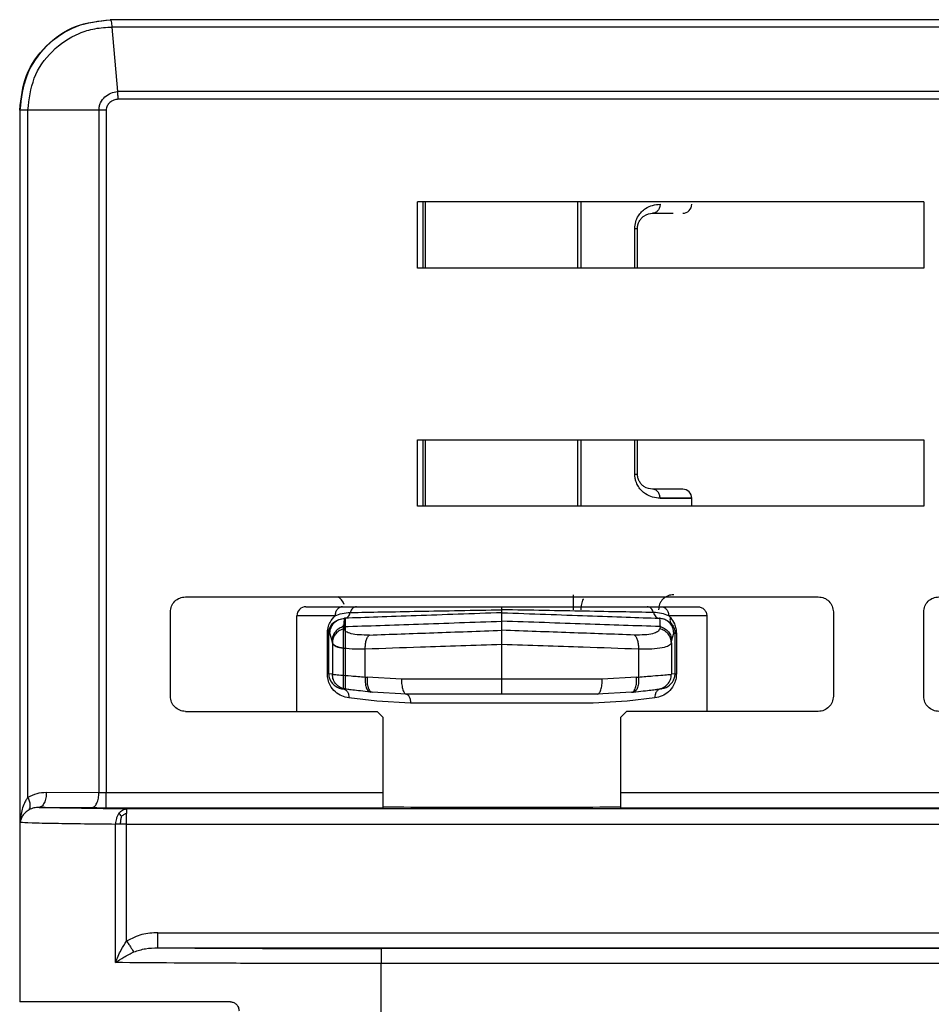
# Model space of a CAD drawing. Header units: millimetres. Extents: x -155 to 150, y 0 to 248.
# Tile 3 of 16: x -119 to -89, y 209 to 241. Entities that reach past the tile are written whole.
import ezdxf

# ---------------------------------------------------------------- set-up
doc = ezdxf.new("R2010")
doc.units = ezdxf.units.MM

msp = doc.modelspace()

# ---------------------------------------------------------------- linework, layer by layer
at = {"color": 7, "linetype": 'Continuous', "lineweight": 25}
for p, q in [((-42.335, 241.272), (-116.04, 241.272)), ((-42.335, 241.029), (-115.974, 241.028)), ((-115.789, 238.887), (-115.974, 241.028)), ((-42.335, 238.633), (-115.771, 238.631)), ((-119.04, 238.272), (-119.04, 208.671)), ((-119.023, 238.272), (-119.04, 238.272)), ((-119.023, 214.637), (-119.023, 238.272)), ((-116.41, 238.272), (-118.765, 238.272)), ((-118.765, 215.461), (-118.765, 238.272)), ((-116.41, 238.272), (-116.41, 215.618)), ((-116.17, 238.271), (-116.17, 215.617)), ((-89.04, 235.223), (-105.84, 235.223)), ((-105.84, 233.023), (-105.84, 235.223)), ((-105.654, 233.023), (-105.654, 235.223)), ((-105.571, 233.023), (-105.571, 235.223)), ((-100.53, 235.223), (-100.53, 233.023)), ((-100.404, 233.023), (-100.404, 235.223)), ((-89.04, 235.223), (-89.04, 233.023)), ((-98.039, 234.845), (-97.359, 234.845)), ((-98.629, 233.023), (-98.629, 234.345)), ((-98.539, 233.023), (-98.539, 234.345)), ((-89.04, 233.023), (-105.84, 233.023)), ((-105.84, 225.123), (-105.84, 227.323)), ((-105.84, 227.323), (-89.04, 227.323)), ((-105.654, 225.123), (-105.654, 227.323)), ((-105.571, 225.123), (-105.571, 227.323)), ((-100.53, 227.323), (-100.53, 225.123)), ((-100.404, 225.123), (-100.404, 227.323)), ((-98.629, 226.187), (-98.629, 227.323)), ((-98.539, 226.187), (-98.539, 227.323)), ((-89.04, 227.323), (-89.04, 225.123)), ((-96.739, 225.123), (-96.739, 225.387)), ((-89.04, 225.123), (-105.84, 225.123)), ((-113.54, 222.113), (-92.54, 222.113)), ((-114.04, 218.813), (-114.04, 221.613)), ((-108.332, 221.787), (-107.861, 221.787)), ((-98.219, 221.787), (-97.748, 221.787)), ((-92.04, 221.613), (-92.04, 218.813)), ((-89.04, 218.813), (-89.04, 221.613)), ((-109.84, 218.313), (-109.84, 221.487)), ((-108.263, 221.405), (-108.266, 221.405)), ((-108.239, 221.394), (-108.239, 219.05)), ((-103.04, 221.004), (-103.04, 221.306)), ((-97.814, 221.405), (-97.817, 221.405)), ((-97.504, 221.487), (-97.445, 221.426)), ((-96.24, 221.487), (-96.24, 218.313)), ((-108.31, 221.187), (-108.31, 219.057)), ((-108.289, 221.127), (-108.277, 221.055)), ((-97.791, 221.127), (-97.803, 221.055)), ((-108.831, 219.559), (-108.831, 220.904)), ((-108.787, 220.904), (-108.745, 220.905)), ((-108.787, 219.559), (-108.787, 220.904)), ((-108.674, 220.658), (-108.745, 220.905)), ((-108.665, 220.586), (-108.674, 220.658)), ((-97.415, 220.586), (-97.406, 220.658)), ((-97.406, 220.658), (-97.335, 220.905)), ((-97.293, 220.904), (-97.335, 220.905)), ((-97.293, 219.559), (-97.293, 220.904)), ((-97.249, 220.904), (-97.249, 219.559)), ((-108.665, 220.586), (-108.665, 219.545)), ((-107.573, 219.451), (-107.573, 220.379)), ((-103.04, 219.383), (-103.04, 220.532)), ((-98.507, 220.379), (-98.507, 219.451)), ((-97.415, 220.586), (-97.415, 219.545)), ((-108.665, 219.545), (-108.787, 219.559)), ((-107.573, 219.451), (-107.508, 219.444)), ((-106.373, 219.383), (-107.508, 219.444)), ((-99.707, 219.383), (-106.373, 219.383)), ((-98.571, 219.444), (-99.707, 219.383)), ((-98.571, 219.444), (-98.507, 219.451)), ((-97.293, 219.559), (-97.415, 219.545)), ((-107.192, 218.649), (-108.118, 218.76)), ((-107.342, 218.947), (-107.403, 218.954)), ((-106.206, 218.883), (-107.342, 218.947)), ((-106.072, 218.583), (-107.192, 218.649)), ((-99.874, 218.883), (-106.206, 218.883)), ((-98.887, 218.649), (-100.007, 218.583)), ((-98.738, 218.947), (-99.874, 218.883)), ((-97.962, 218.76), (-98.887, 218.649)), ((-98.738, 218.947), (-98.677, 218.954)), ((-113.54, 218.313), (-107.18, 218.313)), ((-106.98, 218.113), (-107.18, 218.313)), ((-98.9, 218.313), (-99.1, 218.113)), ((-92.54, 218.313), (-98.9, 218.313)), ((-106.98, 215.617), (-106.98, 218.113)), ((-99.1, 218.113), (-99.1, 215.617)), ((-118.157, 215.627), (-116.41, 215.618)), ((-116.17, 215.617), (-106.98, 215.617)), ((-99.1, 215.617), (-27.69, 215.617)), ((-118.397, 215.127), (-116.65, 215.118)), ((-116.17, 215.117), (-106.98, 215.117)), ((-30.505, 215.074), (-115.491, 215.074)), ((-99.1, 215.117), (-27.69, 215.117)), ((-115.858, 209.976), (-115.858, 214.574)), ((-115.491, 214.574), (-30.213, 214.574)), ((-115.491, 210.685), (-115.491, 214.574)), ((-114.455, 210.966), (-30.505, 210.966)), ((-114.455, 210.466), (-32.037, 210.466)), ((-42.335, 210.441), (-107.04, 210.441)), ((-107.04, 197.287), (-107.04, 209.941)), ((-42.335, 209.941), (-107.04, 209.941))]:
    msp.add_line(p, q, dxfattribs=at)
at = {"color": 7, "linetype": 'Continuous', "lineweight": 25, "flags": 128}
msp.add_lwpolyline([(-42.335, 238.89), (-79.057, 238.89), (-115.789, 238.887)], dxfattribs=at)
at = {"color": 7, "linetype": 'Continuous', "lineweight": 25}
for centre, radius, start, end in [((-97.039, 235.145), 0.3, 270, 0.0178), ((-97.039, 225.387), 0.3, 0.0178, 90), ((-108.739, 221.687), 0.5, 20.614, 59.9564), ((-109.54, 221.487), 0.3, 90, 180.0176)]:
    msp.add_arc(centre, radius, start, end, dxfattribs=at)
for points in [[(-119.04, 238.272), (-118.995, 238.665), (-118.905, 239.451), (-118.211, 240.443), (-117.22, 241.136), (-116.433, 241.226), (-116.04, 241.272)], [(-98.629, 234.345), (-98.616, 234.345), (-98.589, 234.345), (-98.561, 234.345), (-98.543, 234.345), (-98.541, 234.345), (-98.539, 234.345)], [(-98.629, 226.187), (-98.616, 226.187), (-98.589, 226.187), (-98.561, 226.187), (-98.543, 226.187), (-98.541, 226.187), (-98.539, 226.187)], [(-97.789, 225.387), (-97.493, 225.387), (-96.899, 225.387), (-96.659, 225.387), (-96.899, 225.387), (-97.493, 225.387), (-97.789, 225.387)], [(-114.04, 221.613), (-114.032, 221.678), (-114.017, 221.809), (-113.902, 221.975), (-113.736, 222.09), (-113.605, 222.105), (-113.54, 222.113)], [(-100.671, 222.187), (-100.671, 222.18), (-100.671, 222.165), (-100.671, 222.049), (-100.671, 221.884), (-100.671, 221.753), (-100.671, 221.687)], [(-92.54, 222.113), (-92.474, 222.105), (-92.343, 222.09), (-92.178, 221.975), (-92.062, 221.809), (-92.047, 221.678), (-92.04, 221.613)], [(-89.04, 221.613), (-89.032, 221.678), (-89.017, 221.809), (-88.902, 221.975), (-88.736, 222.09), (-88.605, 222.105), (-88.54, 222.113)], [(-108.576, 221.487), (-108.941, 221.487), (-109.67, 221.487), (-109.783, 221.487), (-109.84, 221.487)], [(-108.745, 220.905), (-108.738, 220.969), (-108.723, 221.097), (-108.613, 221.26), (-108.454, 221.377), (-108.326, 221.395), (-108.263, 221.405)], [(-97.335, 220.905), (-97.342, 220.969), (-97.356, 221.097), (-97.467, 221.26), (-97.626, 221.377), (-97.753, 221.395), (-97.817, 221.405)], [(-96.24, 221.487), (-96.296, 221.487), (-96.409, 221.487), (-97.139, 221.487), (-97.504, 221.487)], [(-108.831, 220.904), (-108.819, 220.904), (-108.795, 220.904), (-108.789, 220.904), (-108.787, 220.904)], [(-97.293, 220.904), (-97.29, 220.904), (-97.285, 220.904), (-97.261, 220.904), (-97.249, 220.904)], [(-108.787, 219.559), (-108.789, 219.559), (-108.795, 219.559), (-108.819, 219.559), (-108.831, 219.559)], [(-108.222, 219.048), (-108.282, 219.061), (-108.401, 219.088), (-108.546, 219.205), (-108.646, 219.363), (-108.658, 219.484), (-108.665, 219.545)], [(-97.858, 219.048), (-97.798, 219.061), (-97.679, 219.088), (-97.534, 219.205), (-97.434, 219.363), (-97.421, 219.484), (-97.415, 219.545)], [(-97.293, 219.559), (-97.29, 219.559), (-97.285, 219.559), (-97.261, 219.559), (-97.249, 219.559)], [(-113.54, 218.313), (-113.605, 218.32), (-113.736, 218.335), (-113.902, 218.451), (-114.017, 218.616), (-114.032, 218.747), (-114.04, 218.813)], [(-92.04, 218.813), (-92.047, 218.747), (-92.062, 218.616), (-92.178, 218.451), (-92.343, 218.335), (-92.474, 218.32), (-92.54, 218.313)], [(-88.54, 218.313), (-88.605, 218.32), (-88.736, 218.335), (-88.902, 218.451), (-89.017, 218.616), (-89.032, 218.747), (-89.04, 218.813)], [(-100.007, 218.583), (-100.492, 218.583), (-101.461, 218.583), (-103.04, 218.583), (-104.618, 218.583), (-105.587, 218.583), (-106.072, 218.583)], [(-116.17, 215.117), (-116.17, 215.125), (-116.17, 215.141), (-116.17, 215.257), (-116.17, 215.422), (-116.17, 215.552), (-116.17, 215.617)], [(-106.98, 215.117), (-106.98, 215.125), (-106.98, 215.141), (-106.98, 215.257), (-106.98, 215.422), (-106.98, 215.552), (-106.98, 215.617)], [(-99.1, 215.617), (-99.1, 215.552), (-99.1, 215.422), (-99.1, 215.257), (-99.1, 215.141), (-99.1, 215.125), (-99.1, 215.117)], [(-115.491, 215.074), (-115.491, 215.072), (-115.491, 215.068), (-115.491, 215.038), (-115.491, 214.992), (-115.491, 214.948), (-115.491, 214.926)], [(-115.491, 214.574), (-115.491, 214.607), (-115.491, 214.672), (-115.491, 214.766), (-115.491, 214.853), (-115.491, 214.902), (-115.491, 214.926)], [(-115.691, 214.574), (-115.722, 214.574), (-115.784, 214.574), (-115.833, 214.574), (-115.858, 214.574)], [(-115.491, 214.574), (-115.525, 214.574), (-115.594, 214.574), (-115.659, 214.574), (-115.691, 214.574)], [(-114.455, 210.466), (-114.455, 210.475), (-114.455, 210.491), (-114.455, 210.606), (-114.455, 210.771), (-114.455, 210.901), (-114.455, 210.966)], [(-107.04, 210.441), (-107.04, 210.433), (-107.04, 210.417), (-107.04, 210.301), (-107.04, 210.137), (-107.04, 210.007), (-107.04, 209.941)], [(-112.044, 208.671), (-113.042, 208.671), (-115.039, 208.671), (-117.262, 208.671), (-118.758, 208.671), (-118.946, 208.671), (-119.04, 208.671)]]:
    msp.add_open_spline(points, degree=3, dxfattribs=at)
for points, knots in [([(-119.023, 238.272), (-118.978, 238.667), (-118.887, 239.456), (-118.186, 240.451), (-117.192, 241.139), (-116.408, 241.228), (-116.019, 241.272)], [0, 0, 0, 0, 0.250992, 0.501924, 0.752788, 1, 1, 1, 1]), ([(-115.974, 241.028), (-115.975, 241.063), (-115.978, 241.134), (-115.996, 241.211), (-116.015, 241.262), (-116.018, 241.269), (-116.019, 241.272)], [0, 0, 0, 0, 0.245391, 0.499958, 0.754562, 1, 1, 1, 1]), ([(-118.765, 238.272), (-118.723, 238.632), (-118.64, 239.353), (-118.003, 240.271), (-117.241, 240.778), (-116.538, 240.999), (-116.166, 241.018), (-115.974, 241.028)], [0, 0, 0, 0, 0.247663, 0.495355, 0.74313, 0.867654, 1, 1, 1, 1]), ([(-116.41, 238.272), (-116.407, 238.313), (-116.402, 238.397), (-116.346, 238.553), (-116.222, 238.716), (-116.018, 238.845), (-115.865, 238.873), (-115.789, 238.887)], [0, 0, 0, 0, 0.1311555, 0.2614624, 0.5149677, 0.7602342, 1, 1, 1, 1]), ([(-115.771, 238.631), (-115.822, 238.624), (-115.923, 238.609), (-116.033, 238.541), (-116.101, 238.471), (-116.139, 238.41), (-116.165, 238.342), (-116.168, 238.295), (-116.17, 238.271)], [0, 0, 0, 0, 0.262401, 0.51431, 0.636976, 0.759486, 0.879885, 1, 1, 1, 1]), ([(-115.771, 238.631), (-115.773, 238.676), (-115.778, 238.767), (-115.786, 238.847), (-115.789, 238.887)], [0, 0, 0, 0, 0.49991, 1, 1, 1, 1]), ([(-118.765, 238.272), (-118.8, 238.272), (-118.871, 238.272), (-118.952, 238.272), (-119.008, 238.272), (-119.018, 238.272), (-119.023, 238.272)], [0, 0, 0, 0, 0.245923, 0.5, 0.754077, 1, 1, 1, 1]), ([(-116.17, 238.271), (-116.212, 238.271), (-116.296, 238.271), (-116.372, 238.271), (-116.41, 238.272)], [0, 0, 0, 0, 0.5, 1, 1, 1, 1]), ([(-98.629, 234.345), (-98.623, 234.42), (-98.61, 234.573), (-98.516, 234.759), (-98.4, 234.903), (-98.241, 235.031), (-98.027, 235.128), (-97.872, 235.139), (-97.789, 235.145)], [0, 0, 0, 0, 0.130115, 0.269043, 0.389168, 0.52089, 0.744966, 1, 1, 1, 1]), ([(-97.789, 235.145), (-97.793, 235.108), (-97.798, 235.049), (-97.829, 234.98), (-97.861, 234.932), (-97.901, 234.893), (-97.96, 234.855), (-98.008, 234.849), (-98.039, 234.845)], [0, 0, 0, 0, 0.239457, 0.368361, 0.5, 0.631639, 0.760543, 1, 1, 1, 1]), ([(-98.539, 234.345), (-98.539, 234.365), (-98.537, 234.406), (-98.521, 234.489), (-98.482, 234.589), (-98.411, 234.687), (-98.253, 234.822), (-98.132, 234.835), (-98.039, 234.845)], [0, 0, 0, 0, 0.04644, 0.094472, 0.200518, 0.327466, 0.480539, 1, 1, 1, 1]), ([(-97.789, 225.387), (-97.872, 225.393), (-98.027, 225.404), (-98.241, 225.502), (-98.4, 225.629), (-98.516, 225.771), (-98.589, 225.924), (-98.624, 226.07), (-98.628, 226.148), (-98.629, 226.187)], [0, 0, 0, 0, 0.254864, 0.478851, 0.61045, 0.730562, 0.862779, 0.931908, 1, 1, 1, 1]), ([(-98.039, 225.687), (-98.132, 225.697), (-98.253, 225.71), (-98.411, 225.846), (-98.482, 225.944), (-98.521, 226.043), (-98.537, 226.126), (-98.539, 226.167), (-98.539, 226.187)], [0, 0, 0, 0, 0.51946, 0.672527, 0.799473, 0.905521, 0.953555, 1, 1, 1, 1]), ([(-97.789, 225.387), (-97.793, 225.425), (-97.798, 225.483), (-97.829, 225.553), (-97.861, 225.601), (-97.901, 225.64), (-97.96, 225.677), (-98.008, 225.683), (-98.039, 225.687)], [0, 0, 0, 0, 0.2394568, 0.3683607, 0.5, 0.6316393, 0.7605432, 1, 1, 1, 1]), ([(-97.039, 225.687), (-97.086, 225.687), (-97.177, 225.687), (-97.756, 225.687), (-98.039, 225.687)], [0, 0, 0, 0, 0.510875, 1, 1, 1, 1]), ([(-100.34, 222.048), (-100.342, 222.046), (-100.357, 222.022), (-100.379, 221.962), (-100.411, 221.847), (-100.416, 221.75), (-100.419, 221.687)], [0, 0, 0, 0, 0.030492, 0.285743, 0.535689, 1, 1, 1, 1]), ([(-97.339, 222.187), (-97.402, 222.18), (-97.499, 222.17), (-97.615, 222.108), (-97.696, 222.043), (-97.76, 221.963), (-97.822, 221.847), (-97.833, 221.75), (-97.839, 221.687)], [0, 0, 0, 0, 0.239457, 0.368361, 0.5, 0.631639, 0.760543, 1, 1, 1, 1]), ([(-109.54, 221.787), (-109.483, 221.787), (-109.372, 221.787), (-108.673, 221.787), (-108.332, 221.787)], [0, 0, 0, 0, 0.51219, 1, 1, 1, 1]), ([(-108.332, 221.787), (-108.363, 221.783), (-108.41, 221.777), (-108.467, 221.74), (-108.506, 221.701), (-108.537, 221.653), (-108.568, 221.583), (-108.573, 221.525), (-108.576, 221.487)], [0, 0, 0, 0, 0.239457, 0.368361, 0.5, 0.631639, 0.760543, 1, 1, 1, 1]), ([(-108.576, 221.487), (-108.499, 221.516), (-108.342, 221.575), (-108.161, 221.589), (-108.069, 221.596)], [0, 0, 0, 0, 0.490194, 1, 1, 1, 1]), ([(-108.266, 221.405), (-108.246, 221.408), (-108.204, 221.414), (-108.146, 221.453), (-108.097, 221.514), (-108.078, 221.569), (-108.069, 221.596)], [0, 0, 0, 0, 0.234149, 0.485628, 0.744764, 1, 1, 1, 1]), ([(-103.04, 221.587), (-103.527, 221.57), (-104.503, 221.536), (-105.902, 221.487), (-107.197, 221.442), (-107.907, 221.417), (-108.263, 221.405)], [0, 0, 0, 0, 0.249968, 0.499947, 0.749934, 1, 1, 1, 1]), ([(-107.861, 221.787), (-107.882, 221.785), (-107.927, 221.779), (-107.988, 221.738), (-108.039, 221.676), (-108.059, 221.622), (-108.069, 221.596)], [0, 0, 0, 0, 0.24429, 0.5, 0.75571, 1, 1, 1, 1]), ([(-108.069, 221.596), (-107.729, 221.602), (-107.051, 221.614), (-105.804, 221.637), (-104.456, 221.662), (-103.511, 221.679), (-103.04, 221.687)], [0, 0, 0, 0, 0.250404, 0.500495, 0.750415, 1, 1, 1, 1]), ([(-107.861, 221.787), (-107.172, 221.787), (-105.793, 221.787), (-103.958, 221.787), (-103.04, 221.787)], [0, 0, 0, 0, 0.499337, 1, 1, 1, 1]), ([(-103.04, 221.687), (-103.04, 221.702), (-103.04, 221.731), (-103.04, 221.763), (-103.04, 221.783), (-103.04, 221.786), (-103.04, 221.787)], [0, 0, 0, 0, 0.247069, 0.499794, 0.752626, 1, 1, 1, 1]), ([(-103.04, 221.787), (-102.121, 221.787), (-100.286, 221.787), (-98.907, 221.787), (-98.219, 221.787)], [0, 0, 0, 0, 0.500663, 1, 1, 1, 1]), ([(-103.04, 221.587), (-103.04, 221.588), (-103.039, 221.591), (-103.039, 221.61), (-103.039, 221.641), (-103.04, 221.672), (-103.04, 221.687)], [0, 0, 0, 0, 0.232747, 0.480087, 0.737705, 1, 1, 1, 1]), ([(-98.011, 221.596), (-98.35, 221.602), (-99.028, 221.614), (-100.275, 221.637), (-101.624, 221.662), (-102.568, 221.679), (-103.04, 221.687)], [0, 0, 0, 0, 0.250404, 0.500495, 0.750415, 1, 1, 1, 1]), ([(-103.04, 221.306), (-103.04, 221.393), (-103.04, 221.555), (-103.04, 221.577), (-103.04, 221.587)], [0, 0, 0, 0, 0.537031, 1, 1, 1, 1]), ([(-103.04, 221.587), (-102.552, 221.57), (-101.577, 221.536), (-100.178, 221.487), (-98.882, 221.442), (-98.172, 221.417), (-97.817, 221.405)], [0, 0, 0, 0, 0.249968, 0.499947, 0.749934, 1, 1, 1, 1]), ([(-98.011, 221.596), (-98.021, 221.622), (-98.04, 221.676), (-98.091, 221.738), (-98.153, 221.779), (-98.197, 221.785), (-98.219, 221.787)], [0, 0, 0, 0, 0.24429, 0.5, 0.75571, 1, 1, 1, 1]), ([(-98.011, 221.596), (-98.002, 221.569), (-97.983, 221.514), (-97.933, 221.453), (-97.876, 221.414), (-97.834, 221.408), (-97.814, 221.405)], [0, 0, 0, 0, 0.255236, 0.514372, 0.765851, 1, 1, 1, 1]), ([(-97.504, 221.487), (-97.58, 221.516), (-97.737, 221.575), (-97.919, 221.589), (-98.011, 221.596)], [0, 0, 0, 0, 0.490123, 1, 1, 1, 1]), ([(-97.748, 221.787), (-97.407, 221.787), (-96.707, 221.787), (-96.597, 221.787), (-96.54, 221.787)], [0, 0, 0, 0, 0.487813, 1, 1, 1, 1]), ([(-97.748, 221.787), (-97.717, 221.783), (-97.67, 221.777), (-97.613, 221.74), (-97.574, 221.701), (-97.542, 221.653), (-97.512, 221.583), (-97.507, 221.525), (-97.504, 221.487)], [0, 0, 0, 0, 0.2394568, 0.3683607, 0.5, 0.6316393, 0.7605432, 1, 1, 1, 1]), ([(-96.54, 221.787), (-96.502, 221.783), (-96.444, 221.777), (-96.374, 221.74), (-96.326, 221.701), (-96.287, 221.653), (-96.25, 221.583), (-96.244, 221.525), (-96.24, 221.487)], [0, 0, 0, 0, 0.239457, 0.368361, 0.5, 0.631639, 0.760543, 1, 1, 1, 1]), ([(-108.831, 220.904), (-108.83, 220.935), (-108.828, 220.999), (-108.803, 221.128), (-108.731, 221.317), (-108.636, 221.421), (-108.576, 221.487)], [0, 0, 0, 0, 0.12141, 0.246002, 0.523678, 1, 1, 1, 1]), ([(-108.787, 220.904), (-108.786, 220.924), (-108.784, 220.969), (-108.763, 221.061), (-108.702, 221.187), (-108.548, 221.348), (-108.379, 221.382), (-108.266, 221.405)], [0, 0, 0, 0, 0.0450261, 0.0963931, 0.230213, 0.4830394, 1, 1, 1, 1]), ([(-108.263, 221.405), (-108.268, 221.396), (-108.28, 221.378), (-108.286, 221.211), (-108.289, 221.127)], [0, 0, 0, 0, 0.498351, 1, 1, 1, 1]), ([(-108.289, 221.127), (-107.484, 221.154), (-105.876, 221.209), (-103.985, 221.274), (-103.04, 221.306)], [0, 0, 0, 0, 0.499983, 1, 1, 1, 1]), ([(-97.791, 221.127), (-98.595, 221.154), (-100.204, 221.209), (-102.094, 221.274), (-103.04, 221.306)], [0, 0, 0, 0, 0.499798, 1, 1, 1, 1]), ([(-97.817, 221.405), (-97.811, 221.396), (-97.799, 221.378), (-97.794, 221.211), (-97.791, 221.127)], [0, 0, 0, 0, 0.498351, 1, 1, 1, 1]), ([(-97.814, 221.405), (-97.789, 221.403), (-97.716, 221.397), (-97.578, 221.358), (-97.483, 221.278), (-97.425, 221.23)], [0, 0, 0, 0, 0.172834, 0.502516, 1, 1, 1, 1]), ([(-97.445, 221.426), (-97.45, 221.408), (-97.461, 221.371), (-97.462, 221.317), (-97.451, 221.269), (-97.434, 221.243), (-97.425, 221.23)], [0, 0, 0, 0, 0.246956, 0.500005, 0.753051, 1, 1, 1, 1]), ([(-97.445, 221.426), (-97.397, 221.362), (-97.323, 221.262), (-97.259, 221.07), (-97.252, 220.958), (-97.249, 220.904)], [0, 0, 0, 0, 0.487084, 0.754522, 1, 1, 1, 1]), ([(-108.289, 221.127), (-108.34, 221.11), (-108.445, 221.075), (-108.571, 220.961), (-108.657, 220.817), (-108.668, 220.71), (-108.674, 220.658)], [0, 0, 0, 0, 0.242955, 0.500005, 0.75705, 1, 1, 1, 1]), ([(-108.277, 221.055), (-108.329, 221.038), (-108.435, 221.003), (-108.562, 220.89), (-108.648, 220.746), (-108.659, 220.638), (-108.665, 220.586)], [0, 0, 0, 0, 0.2429, 0.5, 0.7571, 1, 1, 1, 1]), ([(-107.437, 220.848), (-107.554, 220.847), (-107.788, 220.845), (-108.05, 220.885), (-108.23, 220.953), (-108.261, 221.021), (-108.277, 221.055)], [0, 0, 0, 0, 0.249827, 0.499696, 0.749783, 1, 1, 1, 1]), ([(-107.437, 220.848), (-106.735, 220.873), (-105.332, 220.923), (-103.804, 220.977), (-103.04, 221.004)], [0, 0, 0, 0, 0.500138, 1, 1, 1, 1]), ([(-103.04, 220.532), (-103.04, 220.566), (-103.04, 220.634), (-103.04, 220.754), (-103.04, 220.872), (-103.04, 220.96), (-103.04, 220.991), (-103.04, 221.004)], [0, 0, 0, 0, 0.167286, 0.328004, 0.613176, 0.838175, 1, 1, 1, 1]), ([(-98.642, 220.848), (-99.345, 220.873), (-100.748, 220.923), (-102.276, 220.977), (-103.04, 221.004)], [0, 0, 0, 0, 0.500154, 1, 1, 1, 1]), ([(-97.803, 221.055), (-97.818, 221.021), (-97.85, 220.953), (-98.029, 220.885), (-98.291, 220.845), (-98.525, 220.847), (-98.642, 220.848)], [0, 0, 0, 0, 0.250217, 0.500304, 0.750173, 1, 1, 1, 1]), ([(-97.415, 220.586), (-97.42, 220.638), (-97.432, 220.746), (-97.518, 220.89), (-97.645, 221.003), (-97.751, 221.038), (-97.803, 221.055)], [0, 0, 0, 0, 0.2429, 0.5, 0.7571, 1, 1, 1, 1]), ([(-97.791, 221.127), (-97.74, 221.11), (-97.634, 221.075), (-97.508, 220.961), (-97.423, 220.817), (-97.411, 220.71), (-97.406, 220.658)], [0, 0, 0, 0, 0.242955, 0.500005, 0.75705, 1, 1, 1, 1]), ([(-97.425, 221.23), (-97.394, 221.193), (-97.347, 221.136), (-97.307, 221.027), (-97.295, 220.955), (-97.293, 220.92), (-97.293, 220.904)], [0, 0, 0, 0, 0.52274, 0.790143, 0.899722, 1, 1, 1, 1]), ([(-107.573, 220.379), (-107.572, 220.429), (-107.571, 220.53), (-107.543, 220.669), (-107.498, 220.784), (-107.457, 220.827), (-107.437, 220.848)], [0, 0, 0, 0, 0.244094, 0.5, 0.755906, 1, 1, 1, 1]), ([(-98.642, 220.848), (-98.623, 220.827), (-98.582, 220.784), (-98.537, 220.669), (-98.509, 220.53), (-98.507, 220.429), (-98.507, 220.379)], [0, 0, 0, 0, 0.244094, 0.5, 0.755906, 1, 1, 1, 1]), ([(-107.573, 220.379), (-107.725, 220.378), (-108.032, 220.376), (-108.371, 220.416), (-108.605, 220.483), (-108.645, 220.551), (-108.665, 220.586)], [0, 0, 0, 0, 0.249087, 0.500376, 0.74357, 1, 1, 1, 1]), ([(-108.665, 220.586), (-108.643, 220.552), (-108.601, 220.485), (-108.435, 220.427), (-108.28, 220.412), (-108.239, 220.408)], [0, 0, 0, 0, 0.438559, 0.854543, 1, 1, 1, 1]), ([(-103.04, 220.532), (-103.955, 220.501), (-105.532, 220.448), (-106.97, 220.399), (-107.573, 220.379)], [0, 0, 0, 0, 0.580709, 1, 1, 1, 1]), ([(-98.507, 220.379), (-99.11, 220.399), (-100.548, 220.448), (-102.124, 220.501), (-103.04, 220.532)], [0, 0, 0, 0, 0.419291, 1, 1, 1, 1]), ([(-97.415, 220.586), (-97.435, 220.551), (-97.474, 220.483), (-97.709, 220.416), (-98.047, 220.376), (-98.354, 220.378), (-98.507, 220.379)], [0, 0, 0, 0, 0.256412, 0.499624, 0.750896, 1, 1, 1, 1]), ([(-108.118, 218.76), (-108.198, 218.777), (-108.359, 218.811), (-108.57, 218.951), (-108.725, 219.136), (-108.802, 219.328), (-108.828, 219.461), (-108.83, 219.526), (-108.831, 219.559)], [0, 0, 0, 0, 0.2397035, 0.4805804, 0.727878, 0.8729654, 0.9374385, 1, 1, 1, 1]), ([(-108.787, 219.559), (-108.786, 219.539), (-108.784, 219.497), (-108.766, 219.41), (-108.71, 219.287), (-108.608, 219.176), (-108.484, 219.102), (-108.381, 219.068), (-108.327, 219.061), (-108.308, 219.058)], [0, 0, 0, 0, 0.045617, 0.097162, 0.229517, 0.481476, 0.739994, 0.910489, 1, 1, 1, 1]), ([(-108.665, 219.545), (-108.648, 219.543), (-108.612, 219.54), (-108.397, 219.521), (-108.058, 219.492), (-107.737, 219.465), (-107.573, 219.451)], [0, 0, 0, 0, 0.228231, 0.470927, 0.728163, 1, 1, 1, 1]), ([(-107.573, 219.451), (-107.575, 219.391), (-107.581, 219.265), (-107.546, 219.101), (-107.485, 218.984), (-107.429, 218.964), (-107.403, 218.954)], [0, 0, 0, 0, 0.240762, 0.5, 0.759238, 1, 1, 1, 1]), ([(-107.508, 219.444), (-107.511, 219.384), (-107.516, 219.257), (-107.483, 219.093), (-107.422, 218.977), (-107.368, 218.957), (-107.342, 218.947)], [0, 0, 0, 0, 0.2407529, 0.5, 0.7592471, 1, 1, 1, 1]), ([(-106.373, 219.383), (-106.37, 219.32), (-106.367, 219.223), (-106.346, 219.107), (-106.325, 219.027), (-106.298, 218.962), (-106.259, 218.9), (-106.227, 218.889), (-106.206, 218.883)], [0, 0, 0, 0, 0.239457, 0.368361, 0.5, 0.631639, 0.760543, 1, 1, 1, 1]), ([(-103.04, 218.883), (-103.04, 218.889), (-103.04, 218.9), (-103.04, 218.962), (-103.04, 219.027), (-103.04, 219.107), (-103.04, 219.223), (-103.04, 219.32), (-103.04, 219.383)], [0, 0, 0, 0, 0.239457, 0.368361, 0.5, 0.631639, 0.760543, 1, 1, 1, 1]), ([(-99.874, 218.883), (-99.853, 218.889), (-99.82, 218.9), (-99.782, 218.962), (-99.755, 219.027), (-99.733, 219.107), (-99.713, 219.223), (-99.709, 219.32), (-99.707, 219.383)], [0, 0, 0, 0, 0.239457, 0.368361, 0.5, 0.631639, 0.760543, 1, 1, 1, 1]), ([(-98.738, 218.947), (-98.712, 218.957), (-98.657, 218.977), (-98.597, 219.093), (-98.563, 219.257), (-98.569, 219.384), (-98.571, 219.444)], [0, 0, 0, 0, 0.240753, 0.5, 0.759247, 1, 1, 1, 1]), ([(-98.507, 219.451), (-98.504, 219.391), (-98.499, 219.265), (-98.533, 219.101), (-98.595, 218.984), (-98.65, 218.964), (-98.677, 218.954)], [0, 0, 0, 0, 0.240762, 0.5, 0.759238, 1, 1, 1, 1]), ([(-98.507, 219.451), (-98.342, 219.465), (-98.021, 219.492), (-97.682, 219.521), (-97.467, 219.54), (-97.432, 219.543), (-97.415, 219.545)], [0, 0, 0, 0, 0.271837, 0.529073, 0.771769, 1, 1, 1, 1]), ([(-97.249, 219.559), (-97.25, 219.527), (-97.252, 219.461), (-97.278, 219.328), (-97.354, 219.137), (-97.509, 218.952), (-97.72, 218.811), (-97.881, 218.777), (-97.962, 218.76)], [0, 0, 0, 0, 0.062301, 0.126508, 0.27094, 0.517941, 0.759567, 1, 1, 1, 1]), ([(-97.772, 219.058), (-97.753, 219.061), (-97.645, 219.077), (-97.498, 219.148), (-97.369, 219.287), (-97.314, 219.41), (-97.295, 219.497), (-97.294, 219.539), (-97.293, 219.559)], [0, 0, 0, 0, 0.0895339, 0.5197379, 0.7714406, 0.9031474, 0.9545048, 1, 1, 1, 1]), ([(-108.308, 219.058), (-108.282, 219.051), (-108.228, 219.037), (-108.163, 218.967), (-108.121, 218.87), (-108.119, 218.796), (-108.118, 218.76)], [0, 0, 0, 0, 0.2411732, 0.5, 0.7588268, 1, 1, 1, 1]), ([(-107.403, 218.954), (-107.517, 218.967), (-107.744, 218.993), (-108, 219.023), (-108.177, 219.043), (-108.207, 219.046), (-108.222, 219.048)], [0, 0, 0, 0, 0.250216, 0.500164, 0.749905, 1, 1, 1, 1]), ([(-98.677, 218.954), (-98.563, 218.967), (-98.335, 218.993), (-98.079, 219.023), (-97.902, 219.043), (-97.873, 219.046), (-97.858, 219.048)], [0, 0, 0, 0, 0.250131, 0.500173, 0.750112, 1, 1, 1, 1]), ([(-97.772, 219.058), (-97.798, 219.051), (-97.852, 219.037), (-97.917, 218.967), (-97.959, 218.87), (-97.961, 218.796), (-97.962, 218.76)], [0, 0, 0, 0, 0.2411733, 0.5, 0.7588267, 1, 1, 1, 1]), ([(-106.206, 218.883), (-106.189, 218.879), (-106.163, 218.873), (-106.132, 218.835), (-106.111, 218.796), (-106.093, 218.748), (-106.077, 218.679), (-106.074, 218.62), (-106.072, 218.583)], [0, 0, 0, 0, 0.239457, 0.368361, 0.5, 0.631639, 0.760543, 1, 1, 1, 1]), ([(-118.765, 215.461), (-118.769, 215.456), (-118.796, 215.43), (-118.831, 215.373), (-118.861, 215.314), (-118.877, 215.281), (-118.881, 215.273), (-118.882, 215.271), (-118.882, 215.27), (-118.882, 215.27), (-118.914, 215.203), (-118.991, 214.996), (-119.011, 214.781), (-119.023, 214.637)], [0, 0, 0, 0, 0.021457, 0.125014, 0.218198, 0.241807, 0.24789, 0.249501, 0.249948, 0.250083, 0.250157, 0.500288, 1, 1, 1, 1]), ([(-118.765, 215.461), (-118.667, 215.511), (-118.473, 215.609), (-118.261, 215.621), (-118.157, 215.627)], [0, 0, 0, 0, 0.506246, 1, 1, 1, 1]), ([(-118.729, 215.046), (-118.716, 215.064), (-118.688, 215.101), (-118.684, 215.203), (-118.708, 215.326), (-118.746, 215.417), (-118.765, 215.461)], [0, 0, 0, 0, 0.24397, 0.500005, 0.756036, 1, 1, 1, 1]), ([(-118.157, 215.627), (-118.16, 215.564), (-118.165, 215.468), (-118.195, 215.352), (-118.226, 215.272), (-118.265, 215.207), (-118.321, 215.145), (-118.367, 215.134), (-118.397, 215.127)], [0, 0, 0, 0, 0.23957, 0.368441, 0.500015, 0.631584, 0.760446, 1, 1, 1, 1]), ([(-116.65, 215.118), (-116.62, 215.125), (-116.574, 215.136), (-116.518, 215.199), (-116.48, 215.264), (-116.449, 215.343), (-116.419, 215.459), (-116.414, 215.556), (-116.41, 215.618)], [0, 0, 0, 0, 0.239562, 0.368428, 0.5, 0.631572, 0.760438, 1, 1, 1, 1]), ([(-116.41, 215.618), (-116.372, 215.618), (-116.296, 215.618), (-116.212, 215.617), (-116.17, 215.617)], [0, 0, 0, 0, 0.5, 1, 1, 1, 1]), ([(-118.729, 215.046), (-118.775, 215.015), (-118.866, 214.953), (-118.978, 214.816), (-119.005, 214.708), (-119.023, 214.637)], [0, 0, 0, 0, 0.250906, 0.501468, 1, 1, 1, 1]), ([(-118.397, 215.127), (-118.454, 215.124), (-118.567, 215.12), (-118.676, 215.07), (-118.729, 215.046)], [0, 0, 0, 0, 0.506385, 1, 1, 1, 1]), ([(-115.491, 215.074), (-116.197, 215.082), (-117.609, 215.098), (-118.134, 215.117), (-118.397, 215.127)], [0, 0, 0, 0, 0.500356, 1, 1, 1, 1]), ([(-116.65, 215.118), (-116.574, 215.118), (-116.422, 215.117), (-116.254, 215.117), (-116.17, 215.117)], [0, 0, 0, 0, 0.500113, 1, 1, 1, 1]), ([(-115.75, 214.927), (-115.731, 214.95), (-115.693, 214.995), (-115.627, 215.041), (-115.559, 215.069), (-115.513, 215.073), (-115.491, 215.074)], [0, 0, 0, 0, 0.262612, 0.519814, 0.766834, 1, 1, 1, 1]), ([(-99.1, 215.132), (-99.709, 215.129), (-100.928, 215.123), (-103.04, 215.121), (-105.152, 215.123), (-106.37, 215.129), (-106.98, 215.132)], [0, 0, 0, 0, 0.2500015, 0.500001, 0.75, 1, 1, 1, 1]), ([(-115.75, 214.927), (-115.766, 214.901), (-115.8, 214.85), (-115.833, 214.76), (-115.854, 214.667), (-115.857, 214.605), (-115.858, 214.574)], [0, 0, 0, 0, 0.262617, 0.51982, 0.766839, 1, 1, 1, 1]), ([(-115.659, 214.834), (-115.675, 214.853), (-115.709, 214.892), (-115.736, 214.915), (-115.75, 214.927)], [0, 0, 0, 0, 0.484966, 1, 1, 1, 1]), ([(-115.691, 214.574), (-115.69, 214.62), (-115.686, 214.712), (-115.668, 214.793), (-115.659, 214.834)], [0, 0, 0, 0, 0.499442, 1, 1, 1, 1]), ([(-115.491, 214.926), (-115.52, 214.915), (-115.58, 214.892), (-115.632, 214.853), (-115.659, 214.834)], [0, 0, 0, 0, 0.5014349, 1, 1, 1, 1]), ([(-119.023, 214.637), (-118.929, 214.63), (-118.752, 214.617), (-117.949, 214.6), (-116.99, 214.586), (-116.215, 214.578), (-115.858, 214.574)], [0, 0, 0, 0, 0.301577, 0.568793, 0.801612, 1, 1, 1, 1]), ([(-114.455, 210.966), (-114.634, 210.958), (-115, 210.94), (-115.325, 210.771), (-115.491, 210.685)], [0, 0, 0, 0, 0.490903, 1, 1, 1, 1]), ([(-115.858, 209.976), (-115.802, 210.119), (-115.706, 210.363), (-115.553, 210.591), (-115.491, 210.685)], [0, 0, 0, 0, 0.587516, 1, 1, 1, 1]), ([(-115.491, 210.685), (-115.467, 210.65), (-115.418, 210.578), (-115.35, 210.477), (-115.291, 210.389), (-115.263, 210.348), (-115.25, 210.328)], [0, 0, 0, 0, 0.245746, 0.5, 0.754254, 1, 1, 1, 1]), ([(-115.858, 209.976), (-115.771, 210.036), (-115.595, 210.158), (-115.365, 210.271), (-115.25, 210.328)], [0, 0, 0, 0, 0.49927, 1, 1, 1, 1]), ([(-115.25, 210.328), (-115.123, 210.371), (-114.865, 210.458), (-114.593, 210.463), (-114.455, 210.466)], [0, 0, 0, 0, 0.489908, 1, 1, 1, 1]), ([(-114.455, 210.466), (-113.919, 210.463), (-112.849, 210.455), (-111.004, 210.447), (-109.055, 210.442), (-107.712, 210.442), (-107.04, 210.441)], [0, 0, 0, 0, 0.250029, 0.50008, 0.75002, 1, 1, 1, 1]), ([(-107.04, 209.941), (-107.828, 209.942), (-109.429, 209.943), (-111.766, 209.95), (-114.001, 209.96), (-115.233, 209.97), (-115.858, 209.976)], [0, 0, 0, 0, 0.2386134, 0.4848191, 0.7386153, 1, 1, 1, 1]), ([(-112.044, 208.671), (-112.007, 208.667), (-111.935, 208.658), (-111.841, 208.59), (-111.788, 208.507), (-111.765, 208.431), (-111.763, 208.391), (-111.761, 208.371)], [0, 0, 0, 0, 0.2504088, 0.4993593, 0.7485288, 0.8743691, 1, 1, 1, 1])]:
    msp.add_open_spline(points, degree=3, knots=knots, dxfattribs=at)

doc.saveas('drawing.dxf')
